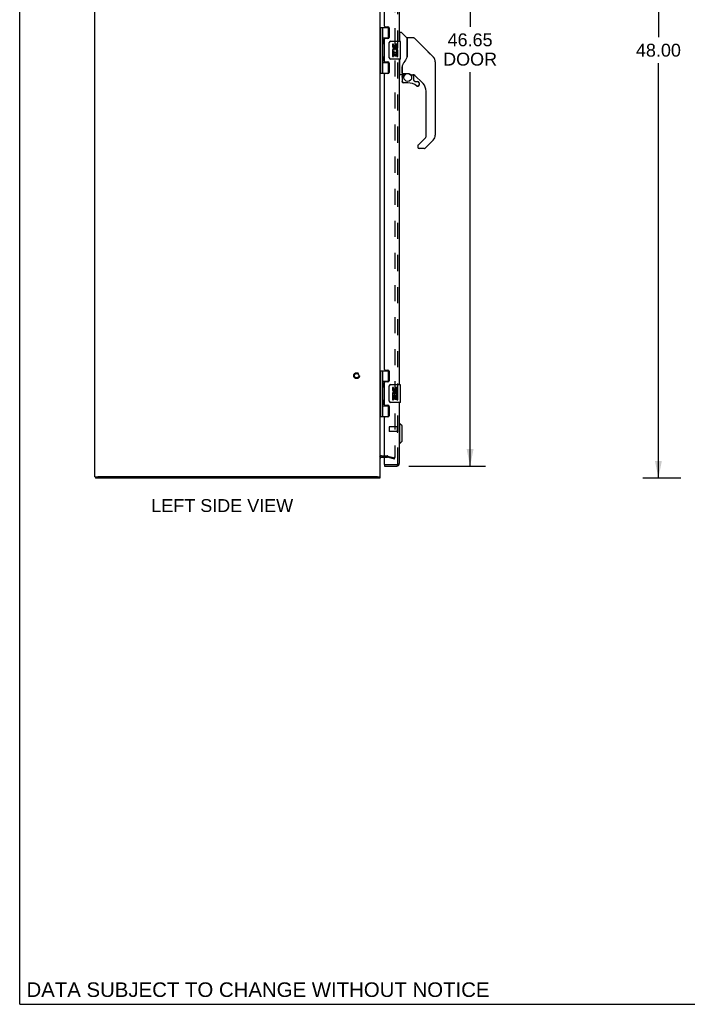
# Model space of a CAD drawing. Header units: inches. Extents: x 0 to 164, y 0 to 106.
# Tile 1 of 15: x 0 to 37, y 0 to 55. Entities that reach past the tile are written whole.
import ezdxf

# ---------------------------------------------------------------- set-up
doc = ezdxf.new("R2010")
doc.units = ezdxf.units.IN
doc.header["$LTSCALE"] = 8.997745
doc.header["$MEASUREMENT"] = 0
doc.linetypes.add('HIDDEN', pattern=[0.2, 0.1, -0.1])
doc.layers.get('0').update_dxf_attribs({"linetype": 'CONTINUOUS'})
for name, color, linetype in [('DEFAULT_2', 8, 'HIDDEN'), ('DIMENSIONS', 7, 'CONTINUOUS'), ('DOOR_ASSEMBLY', 7, 'CONTINUOUS')]:
    doc.layers.add(name, color=color, linetype=linetype)
doc.styles.get("Standard").update_dxf_attribs({"font": 'arial.ttf'})
doc.dimstyles.new('DIMSTYLE_1', dxfattribs={"dimtxt": 0.721744, "dimasz": 0.962326, "dimexe": 0.09, "dimexo": 0.07, "dimgap": 0.0375, "dimtad": 0, "dimtih": 1, "dimtoh": 1, "dimzin": 4, "dimdsep": 46, "dimtxsty": 'Standard', "dimblk": '_FILLED', "dimblk1": '_FILLED', "dimblk2": '_FILLED', "dimcen": 0.09, "dimadec": 3, "dimazin": 1, "dimtfac": 1, "dimtdec": 3, "dimtofl": 0, "dimtmove": 0, "dimatfit": 3, "dimldrblk": '_FILLED', "dimfxl": 0, "dimtolj": 1, "dimtzin": 4, "dimarcsym": 0})

# ---------------------------------------------------------------- blocks, each defined once
blk = doc.blocks.new('_FILLED')
at = {"color": 0, "linetype": 'ByBlock'}
blk.add_solid([(0, 0), (-1, 0.2), (-1, -0.2)], dxfattribs=at)
blk = doc.blocks.new('*D6')
at = {"layer": 'DIMENSIONS', "color": 2, "linetype": 'Continuous'}
for p, q in [((21.815, 76.823), (26.123, 76.823)), ((25.257, 76.823), (25.257, 54.802)), ((25.257, 30.173), (25.257, 52.276)), ((21.815, 30.173), (26.123, 30.173))]:
    blk.add_line(p, q, dxfattribs=at)
at = {"layer": 'DIMENSIONS', "color": 2, "linetype": 'Continuous', "xscale": 0.9623257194, "yscale": 0.9623257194, "zscale": 0.9623257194}
for p, rotation in [((25.257, 76.823), 90), ((25.257, 30.173), 270)]:
    blk.add_blockref('_FILLED', p, dxfattribs=dict(at, rotation=rotation))
at = {"layer": 'DIMENSIONS', "color": 2, "linetype": 'Continuous', "insert": (25.257, 54.441), "char_height": 0.7217, "width": 3.02113, "attachment_point": 2, "line_spacing_factor": 0.9}
blk.add_mtext('46.65\\PDOOR', dxfattribs=at)
blk = doc.blocks.new('*D10')
at = {"layer": 'DIMENSIONS', "color": 2, "linetype": 'Continuous'}
for p, q in [((37.073, 77.498), (34.951, 77.498)), ((35.817, 77.498), (35.817, 54.22)), ((35.817, 29.498), (35.817, 52.776)), ((37.073, 29.498), (34.951, 29.498))]:
    blk.add_line(p, q, dxfattribs=at)
at = {"layer": 'DIMENSIONS', "color": 2, "linetype": 'Continuous', "xscale": 0.9623257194, "yscale": 0.9623257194, "zscale": 0.9623257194}
for p, rotation in [((35.817, 77.498), 90), ((35.817, 29.498), 270)]:
    blk.add_blockref('_FILLED', p, dxfattribs=dict(at, rotation=rotation))
at = {"layer": 'DIMENSIONS', "color": 2, "linetype": 'Continuous', "insert": (35.817, 53.859), "char_height": 0.7217, "width": 2.52208, "attachment_point": 2, "line_spacing_factor": 0.9}
blk.add_mtext('48.00', dxfattribs=at)

msp = doc.modelspace()

# ---------------------------------------------------------------- linework, layer by layer
at = {"color": 7, "linetype": 'Continuous'}
for p, q in [((0, 0), (0, 105.856)), ((4.218, 29.573), (4.373, 29.573)), ((4.248, 29.573), (4.248, 29.498)), ((20.073, 29.573), (20.218, 29.573)), ((20.198, 29.573), (20.198, 29.498)), ((0, 0), (163.595, 0))]:
    msp.add_line(p, q, dxfattribs=at)
at = {"color": 3, "linetype": 'Continuous'}
for p, q in [((4.218, 29.574), (4.218, 77.422)), ((20.218, 29.574), (20.218, 77.422)), ((20.288, 30.673), (20.461, 30.673)), ((20.198, 29.498), (4.248, 29.498)), ((20.063, 29.573), (4.373, 29.573))]:
    msp.add_line(p, q, dxfattribs=at)
msp.add_arc((20.288, 30.603), 0.07, 90, 180, dxfattribs=at)
at = {"layer": 'DEFAULT_2', "color": 8, "linetype": 'HIDDEN'}
for p, q in [((21.031, 76.322), (21.031, 30.673)), ((20.288, 30.748), (20.617, 30.748)), ((20.461, 30.673), (20.617, 30.673)), ((21.011, 30.569), (20.627, 30.672)), ((20.646, 30.744), (21.031, 30.641)), ((21.011, 30.569), (21.031, 30.641))]:
    msp.add_line(p, q, dxfattribs=at)
for points in [[(21.011, 30.653), (21.011, 30.653), (21.009, 30.654), (21.007, 30.654)], [(21.031, 30.673), (21.031, 30.671), (21.03, 30.669), (21.03, 30.667), (21.029, 30.665), (21.028, 30.663), (21.026, 30.661), (21.025, 30.659), (21.023, 30.658), (21.021, 30.656), (21.019, 30.655), (21.017, 30.655), (21.015, 30.654), (21.013, 30.654), (21.011, 30.653)]]:
    msp.add_lwpolyline(points, dxfattribs=at)
for radius in [0.164, 0.124]:
    msp.add_circle((18.893, 35.248), radius, dxfattribs=at)
for centre, radius, start, end in [((20.288, 30.603), 0.145, 90, 137.0142), ((20.617, 30.633), 0.115, 75, 90), ((20.617, 30.633), 0.04, 75, 90)]:
    msp.add_arc(centre, radius, start, end, dxfattribs=at)
at = {"layer": 'DOOR_ASSEMBLY', "color": 8, "linetype": 'HIDDEN'}
for p, q in [((21.211, 30.318), (21.211, 76.678)), ((20.711, 32.362), (20.711, 32.134)), ((21.168, 32.372), (20.721, 32.372)), ((21.168, 32.124), (20.721, 32.124)), ((21.168, 32.39), (21.168, 32.106)), ((21.141, 30.248), (20.476, 30.248))]:
    msp.add_line(p, q, dxfattribs=at)
at = {"layer": 'DOOR_ASSEMBLY', "color": 3, "linetype": 'Continuous'}
for p, q in [((21.286, 72.248), (21.286, 53.998)), ((20.461, 54.839), (20.461, 71.406)), ((20.492, 54.808), (20.649, 54.808)), ((20.711, 54.746), (20.711, 54.217)), ((20.461, 52.871), (20.461, 54.124)), ((20.649, 54.155), (20.492, 54.155)), ((20.492, 52.84), (20.649, 52.84)), ((20.711, 52.778), (20.711, 52.249)), ((21.286, 52.998), (21.286, 34.748)), ((20.461, 35.589), (20.461, 52.156)), ((20.649, 52.187), (20.492, 52.187)), ((20.492, 35.558), (20.649, 35.558)), ((20.711, 35.496), (20.711, 34.967)), ((20.461, 33.621), (20.461, 34.874)), ((20.649, 34.905), (20.492, 34.905)), ((21.286, 33.748), (21.286, 30.318)), ((20.492, 33.59), (20.649, 33.59)), ((20.711, 33.528), (20.711, 32.999)), ((20.461, 30.263), (20.461, 32.906)), ((20.649, 32.937), (20.492, 32.937)), ((20.461, 30.173), (21.141, 30.173))]:
    msp.add_line(p, q, dxfattribs=at)
at = {"layer": 'DOOR_ASSEMBLY', "color": 7, "linetype": 'Continuous'}
for p, q in [((20.218, 54.777), (20.703, 54.777)), ((20.258, 52.218), (20.258, 54.777)), ((20.356, 54.081), (20.356, 54.777)), ((20.671, 54.777), (20.671, 54.187)), ((20.356, 54.187), (20.703, 54.187)), ((20.645, 54.178), (20.697, 54.178)), ((20.645, 54.178), (20.645, 54.155)), ((21.326, 54.443), (21.286, 54.443)), ((21.326, 53.998), (21.326, 54.494)), ((21.333, 54.502), (21.388, 54.502)), ((21.711, 54.196), (21.416, 54.49)), ((21.719, 54.175), (21.719, 53.123)), ((21.727, 53.135), (21.727, 54.179)), ((22.088, 54.187), (21.735, 54.187)), ((22.144, 54.164), (23.187, 53.121)), ((20.356, 53.096), (20.356, 53.899)), ((20.37, 53.898), (20.369, 53.895)), ((20.372, 53.901), (20.37, 53.898)), ((20.371, 54.081), (20.372, 54.077)), ((20.372, 54.077), (20.379, 54.061)), ((20.375, 53.909), (20.372, 53.901)), ((20.373, 54.061), (20.373, 54.06)), ((20.373, 54.06), (20.373, 53.92)), ((20.373, 53.92), (20.373, 53.919)), ((20.379, 53.919), (20.375, 53.909)), ((20.379, 54.061), (20.382, 54.054)), ((20.382, 53.926), (20.379, 53.919)), ((20.382, 54.054), (20.383, 54.05)), ((20.383, 53.93), (20.382, 53.926)), ((20.385, 53.934), (20.383, 53.93)), ((20.721, 53.098), (20.721, 53.898)), ((20.821, 53.998), (21.331, 53.998)), ((20.959, 53.844), (20.897, 53.844)), ((20.897, 53.844), (20.897, 53.707)), ((20.959, 53.707), (20.959, 53.844)), ((21.025, 53.77), (21.025, 53.701)), ((21.085, 53.707), (21.085, 53.749)), ((21.148, 53.613), (21.148, 53.749)), ((21.148, 53.613), (21.209, 53.613)), ((21.209, 53.613), (21.209, 53.77)), ((21.346, 53.013), (21.346, 53.983)), ((20.371, 53.096), (20.372, 53.092)), ((20.372, 53.092), (20.379, 53.076)), ((20.373, 53.077), (20.373, 53.076)), ((20.373, 53.076), (20.373, 52.935)), ((20.379, 53.076), (20.382, 53.07)), ((20.382, 53.07), (20.383, 53.066)), ((20.915, 53.382), (20.897, 53.382)), ((20.897, 53.382), (20.897, 53.152)), ((20.897, 53.152), (20.959, 53.152)), ((20.949, 53.382), (20.977, 53.402)), ((20.949, 53.382), (21.209, 53.382)), ((20.959, 53.32), (21.025, 53.32)), ((20.959, 53.152), (20.959, 53.32)), ((21.025, 53.32), (21.025, 53.184)), ((21.025, 53.184), (21.085, 53.184)), ((21.085, 53.32), (21.148, 53.32)), ((21.085, 53.184), (21.085, 53.32)), ((21.14, 53.418), (21.198, 53.393)), ((21.148, 53.152), (21.148, 53.32)), ((21.148, 53.152), (21.209, 53.152)), ((21.209, 53.429), (21.209, 53.482)), ((21.209, 53.152), (21.209, 53.382)), ((21.719, 53.311), (21.721, 53.311)), ((22.881, 53.426), (22.881, 53.426)), ((23.187, 53.121), (22.893, 53.415)), ((23.254, 53.031), (23.254, 53.031)), ((20.356, 52.218), (20.356, 52.915)), ((20.356, 52.809), (20.703, 52.809)), ((20.37, 52.913), (20.369, 52.911)), ((20.372, 52.917), (20.37, 52.913)), ((20.375, 52.925), (20.372, 52.917)), ((20.373, 52.935), (20.373, 52.935)), ((20.379, 52.935), (20.375, 52.925)), ((20.382, 52.941), (20.379, 52.935)), ((20.383, 52.946), (20.382, 52.941)), ((20.385, 52.95), (20.383, 52.946)), ((20.645, 52.84), (20.645, 52.818)), ((20.697, 52.818), (20.645, 52.818)), ((20.671, 52.809), (20.671, 52.218)), ((21.331, 52.998), (20.821, 52.998)), ((21.326, 52.128), (21.326, 52.998)), ((21.444, 52.565), (21.444, 52.562)), ((21.444, 52.562), (21.444, 52.159)), ((21.451, 52.52), (21.452, 52.522)), ((21.453, 52.591), (21.452, 52.566)), ((21.452, 52.211), (21.452, 52.566)), ((23.302, 52.843), (23.302, 48.74)), ((20.218, 52.218), (20.703, 52.218)), ((21.326, 52.179), (21.286, 52.179)), ((21.404, 52.12), (21.333, 52.12)), ((21.448, 51.987), (21.448, 51.749)), ((21.45, 51.987), (21.459, 51.987)), ((21.471, 52.191), (21.766, 52.191)), ((21.571, 52.191), (21.505, 52.126)), ((21.511, 52.121), (21.509, 52.123)), ((21.513, 52.118), (21.511, 52.121)), ((21.766, 52.191), (21.77, 52.191)), ((21.963, 52.12), (22.039, 52.12)), ((22.078, 52.116), (22.078, 51.833)), ((22.617, 51.624), (22.122, 52.119)), ((21.459, 51.749), (21.45, 51.749)), ((21.763, 51.671), (21.526, 51.671)), ((22.081, 51.825), (22.153, 51.753)), ((22.161, 51.749), (22.314, 51.749)), ((22.391, 51.551), (22.382, 51.551)), ((22.392, 51.671), (22.392, 51.551)), ((22.79, 48.654), (22.79, 51.206)), ((22.336, 48.167), (22.767, 48.599)), ((22.318, 48.125), (22.318, 48.065)), ((22.332, 48.163), (22.331, 48.162)), ((23.187, 48.461), (22.734, 48.009)), ((22.679, 47.986), (22.396, 47.986)), ((20.218, 35.527), (20.703, 35.527)), ((20.258, 32.968), (20.258, 35.527)), ((20.356, 34.831), (20.356, 35.527)), ((20.671, 35.527), (20.671, 34.937)), ((20.356, 34.937), (20.703, 34.937)), ((20.369, 34.835), (20.37, 34.832)), ((20.372, 34.827), (20.379, 34.811)), ((20.373, 34.811), (20.373, 34.81)), ((20.373, 34.81), (20.373, 34.67)), ((20.645, 34.928), (20.697, 34.928)), ((20.645, 34.928), (20.645, 34.905)), ((20.356, 33.846), (20.356, 34.649)), ((20.37, 34.648), (20.369, 34.645)), ((20.372, 34.651), (20.37, 34.648)), ((20.374, 34.657), (20.372, 34.651)), ((20.373, 34.669), (20.373, 34.67)), ((20.379, 34.669), (20.374, 34.657)), ((20.382, 34.676), (20.379, 34.669)), ((20.383, 34.68), (20.382, 34.676)), ((20.385, 34.684), (20.383, 34.68)), ((20.721, 33.848), (20.721, 34.648)), ((20.821, 34.748), (21.331, 34.748)), ((20.959, 34.594), (20.897, 34.594)), ((20.897, 34.594), (20.897, 34.457)), ((20.959, 34.457), (20.959, 34.594)), ((21.025, 34.52), (21.025, 34.451)), ((21.085, 34.457), (21.085, 34.499)), ((21.148, 34.363), (21.148, 34.499)), ((21.148, 34.363), (21.209, 34.363)), ((21.209, 34.363), (21.209, 34.52)), ((21.209, 34.179), (21.209, 34.232)), ((21.346, 33.763), (21.346, 34.733)), ((20.371, 33.846), (20.372, 33.842)), ((20.372, 33.842), (20.379, 33.826)), ((20.373, 33.827), (20.373, 33.826)), ((20.373, 33.826), (20.373, 33.685)), ((20.373, 33.685), (20.373, 33.685)), ((20.379, 33.685), (20.375, 33.675)), ((20.379, 33.826), (20.382, 33.82)), ((20.382, 33.691), (20.379, 33.685)), ((20.382, 33.82), (20.383, 33.816)), ((20.383, 33.696), (20.382, 33.691)), ((20.385, 33.7), (20.383, 33.696)), ((21.331, 33.748), (20.821, 33.748)), ((20.915, 34.132), (20.897, 34.132)), ((20.897, 34.132), (20.897, 33.902)), ((20.897, 33.902), (20.959, 33.902)), ((20.949, 34.132), (20.977, 34.152)), ((20.949, 34.132), (21.209, 34.132)), ((20.959, 34.07), (21.025, 34.07)), ((20.959, 33.902), (20.959, 34.07)), ((21.025, 34.07), (21.025, 33.934)), ((21.025, 33.934), (21.085, 33.934)), ((21.085, 34.07), (21.148, 34.07)), ((21.085, 33.934), (21.085, 34.07)), ((21.14, 34.168), (21.198, 34.143)), ((21.148, 33.902), (21.148, 34.07)), ((21.148, 33.902), (21.209, 33.902)), ((21.209, 33.902), (21.209, 34.132)), ((20.356, 32.968), (20.356, 33.665)), ((20.356, 33.559), (20.703, 33.559)), ((20.37, 33.663), (20.369, 33.661)), ((20.372, 33.667), (20.37, 33.663)), ((20.375, 33.675), (20.372, 33.667)), ((20.645, 33.59), (20.645, 33.568)), ((20.697, 33.568), (20.645, 33.568)), ((20.671, 33.559), (20.671, 32.968)), ((20.218, 32.968), (20.703, 32.968)), ((21.326, 32.553), (21.286, 32.553)), ((21.444, 32.435), (21.326, 32.553)), ((21.326, 31.45), (21.326, 32.553)), ((21.444, 31.568), (21.444, 32.435)), ((21.444, 31.568), (21.326, 31.45)), ((21.326, 31.45), (21.286, 31.45)), ((20.461, 30.248), (20.476, 30.248)), ((20.461, 30.248), (20.461, 30.173))]:
    msp.add_line(p, q, dxfattribs=at)
for points in [[(20.356, 54.136), (20.356, 54.135), (20.356, 54.134), (20.356, 54.133), (20.356, 54.132), (20.356, 54.131), (20.356, 54.13), (20.356, 54.129), (20.357, 54.128), (20.357, 54.127), (20.357, 54.126), (20.357, 54.125), (20.357, 54.123), (20.357, 54.122), (20.358, 54.121), (20.358, 54.12), (20.358, 54.119), (20.358, 54.118), (20.359, 54.116), (20.359, 54.115), (20.359, 54.114), (20.36, 54.112), (20.36, 54.111), (20.361, 54.11), (20.361, 54.108), (20.361, 54.107), (20.362, 54.105), (20.362, 54.104), (20.363, 54.102), (20.363, 54.101), (20.364, 54.099), (20.364, 54.098)], [(22.144, 54.164), (22.136, 54.171), (22.128, 54.176), (22.118, 54.181), (22.109, 54.184), (22.099, 54.186), (22.088, 54.187)], [(20.364, 53.882), (20.364, 53.881), (20.363, 53.879), (20.363, 53.878), (20.362, 53.876), (20.362, 53.875), (20.361, 53.873), (20.361, 53.872), (20.361, 53.87), (20.36, 53.869), (20.36, 53.868), (20.359, 53.866), (20.359, 53.865), (20.359, 53.864), (20.358, 53.863), (20.358, 53.861), (20.358, 53.86), (20.358, 53.859), (20.357, 53.858), (20.357, 53.857), (20.357, 53.855), (20.357, 53.854), (20.357, 53.853), (20.357, 53.852), (20.356, 53.851), (20.356, 53.85), (20.356, 53.849), (20.356, 53.848), (20.356, 53.847), (20.356, 53.846), (20.356, 53.845), (20.356, 53.844)], [(20.369, 54.085), (20.37, 54.084), (20.371, 54.081)], [(20.383, 54.05), (20.385, 54.046), (20.386, 54.044), (20.386, 54.042), (20.387, 54.04), (20.388, 54.038), (20.388, 54.036), (20.389, 54.034), (20.39, 54.032), (20.39, 54.03), (20.391, 54.029), (20.391, 54.027), (20.392, 54.025), (20.392, 54.023), (20.393, 54.022), (20.393, 54.02), (20.394, 54.018), (20.394, 54.017), (20.395, 54.015), (20.395, 54.014), (20.395, 54.012), (20.395, 54.011), (20.396, 54.01), (20.396, 54.008), (20.396, 54.007), (20.396, 54.005), (20.397, 54.004), (20.397, 54.003), (20.397, 54.001), (20.397, 54), (20.397, 53.999), (20.397, 53.998), (20.397, 53.996), (20.397, 53.995), (20.398, 53.994), (20.398, 53.993), (20.398, 53.991), (20.398, 53.99), (20.398, 53.989), (20.398, 53.988), (20.398, 53.986), (20.397, 53.985), (20.397, 53.984), (20.397, 53.982), (20.397, 53.981), (20.397, 53.98), (20.397, 53.979), (20.397, 53.977), (20.397, 53.976), (20.396, 53.975), (20.396, 53.973), (20.396, 53.972), (20.396, 53.97), (20.395, 53.969), (20.395, 53.968), (20.395, 53.966), (20.395, 53.965), (20.394, 53.963), (20.394, 53.962), (20.393, 53.96), (20.393, 53.958), (20.392, 53.957), (20.392, 53.955), (20.391, 53.953), (20.391, 53.952), (20.39, 53.95), (20.39, 53.948), (20.389, 53.946), (20.388, 53.944), (20.388, 53.942), (20.387, 53.94), (20.386, 53.938), (20.386, 53.936), (20.385, 53.934)], [(20.721, 53.898), (20.721, 53.904), (20.722, 53.91), (20.723, 53.917), (20.724, 53.923), (20.726, 53.928), (20.728, 53.934)], [(20.356, 53.151), (20.356, 53.15), (20.356, 53.15), (20.356, 53.149), (20.356, 53.148), (20.356, 53.147), (20.356, 53.146), (20.356, 53.145), (20.357, 53.144), (20.357, 53.143), (20.357, 53.141), (20.357, 53.14), (20.357, 53.139), (20.357, 53.138), (20.358, 53.137), (20.358, 53.136), (20.358, 53.135), (20.358, 53.133), (20.359, 53.132), (20.359, 53.131), (20.359, 53.129), (20.36, 53.128), (20.36, 53.127), (20.361, 53.125), (20.361, 53.124), (20.361, 53.123), (20.362, 53.121), (20.362, 53.12), (20.363, 53.118), (20.363, 53.117), (20.364, 53.115), (20.364, 53.114)], [(20.369, 53.101), (20.37, 53.1), (20.371, 53.096)], [(20.383, 53.066), (20.385, 53.062), (20.386, 53.06), (20.386, 53.058), (20.387, 53.056), (20.388, 53.054), (20.388, 53.052), (20.389, 53.05), (20.39, 53.048), (20.39, 53.046), (20.391, 53.044), (20.391, 53.042), (20.392, 53.041), (20.392, 53.039), (20.393, 53.037), (20.393, 53.036), (20.394, 53.034), (20.394, 53.033), (20.395, 53.031), (20.395, 53.03), (20.395, 53.028), (20.395, 53.027), (20.396, 53.025), (20.396, 53.024), (20.396, 53.023), (20.396, 53.021), (20.397, 53.02), (20.397, 53.018), (20.397, 53.017), (20.397, 53.016), (20.397, 53.015), (20.397, 53.013), (20.397, 53.012), (20.397, 53.011), (20.398, 53.01), (20.398, 53.008), (20.398, 53.007), (20.398, 53.006), (20.398, 53.005), (20.398, 53.003), (20.398, 53.002), (20.397, 53.001), (20.397, 53), (20.397, 52.998), (20.397, 52.997), (20.397, 52.996), (20.397, 52.994), (20.397, 52.993), (20.397, 52.992), (20.396, 52.99), (20.396, 52.989), (20.396, 52.988), (20.396, 52.986), (20.395, 52.985), (20.395, 52.983), (20.395, 52.982), (20.395, 52.98), (20.394, 52.979), (20.394, 52.977), (20.393, 52.976), (20.393, 52.974), (20.392, 52.972), (20.392, 52.971), (20.391, 52.969), (20.391, 52.967), (20.39, 52.965), (20.39, 52.964), (20.389, 52.962), (20.388, 52.96), (20.388, 52.958), (20.387, 52.956), (20.386, 52.954), (20.386, 52.952), (20.385, 52.95)], [(20.728, 53.062), (20.726, 53.067), (20.724, 53.073), (20.723, 53.079), (20.722, 53.085), (20.721, 53.092), (20.721, 53.098)], [(21.727, 53.144), (21.706, 53.086), (21.675, 53.017), (21.639, 52.947), (21.597, 52.875), (21.55, 52.802), (21.505, 52.737)], [(21.721, 53.311), (21.724, 53.309), (21.725, 53.308), (21.726, 53.306), (21.727, 53.305), (21.727, 53.304)], [(23.294, 52.92), (23.287, 52.95), (23.273, 52.99), (23.255, 53.028), (23.234, 53.064), (23.208, 53.097), (23.187, 53.121)], [(20.364, 52.898), (20.364, 52.896), (20.363, 52.895), (20.363, 52.893), (20.362, 52.892), (20.362, 52.89), (20.361, 52.889), (20.361, 52.888), (20.361, 52.886), (20.36, 52.885), (20.36, 52.883), (20.359, 52.882), (20.359, 52.881), (20.359, 52.88), (20.358, 52.878), (20.358, 52.877), (20.358, 52.876), (20.358, 52.875), (20.357, 52.873), (20.357, 52.872), (20.357, 52.871), (20.357, 52.87), (20.357, 52.869), (20.357, 52.868), (20.356, 52.867), (20.356, 52.866), (20.356, 52.865), (20.356, 52.864), (20.356, 52.863), (20.356, 52.862), (20.356, 52.861), (20.356, 52.86)], [(21.444, 52.569), (21.444, 52.567), (21.444, 52.565)], [(21.444, 52.47), (21.444, 52.477), (21.444, 52.483), (21.445, 52.49), (21.446, 52.496), (21.447, 52.503), (21.448, 52.509)], [(21.448, 52.509), (21.449, 52.513), (21.45, 52.517), (21.451, 52.52)], [(21.505, 52.737), (21.494, 52.721), (21.479, 52.692), (21.466, 52.66), (21.457, 52.626), (21.453, 52.591)], [(21.45, 51.987), (21.45, 52.002), (21.452, 52.017), (21.455, 52.032), (21.459, 52.047), (21.465, 52.061), (21.471, 52.075), (21.479, 52.089), (21.487, 52.101), (21.496, 52.113), (21.507, 52.124)], [(21.513, 52.118), (21.503, 52.107), (21.494, 52.096), (21.486, 52.084), (21.479, 52.071), (21.473, 52.058), (21.468, 52.044), (21.464, 52.03), (21.461, 52.016), (21.459, 52.001), (21.459, 51.987)], [(21.509, 52.123), (21.508, 52.123), (21.507, 52.124), (21.507, 52.124), (21.507, 52.124)], [(21.77, 52.191), (21.783, 52.191), (21.797, 52.19), (21.81, 52.188), (21.822, 52.185), (21.834, 52.182), (21.846, 52.179), (21.856, 52.175), (21.866, 52.171), (21.876, 52.167), (21.884, 52.163), (21.892, 52.159), (21.899, 52.155), (21.906, 52.151), (21.912, 52.147), (21.918, 52.144), (21.923, 52.141), (21.928, 52.138), (21.936, 52.132)], [(21.936, 52.132), (21.939, 52.13), (21.943, 52.128), (21.945, 52.126), (21.948, 52.125), (21.951, 52.123)], [(21.951, 52.123), (21.954, 52.122), (21.957, 52.121), (21.962, 52.12)], [(21.526, 51.673), (21.518, 51.673), (21.509, 51.675), (21.501, 51.677), (21.493, 51.68), (21.486, 51.684), (21.479, 51.689), (21.472, 51.695), (21.467, 51.702), (21.462, 51.709), (21.457, 51.716), (21.454, 51.724), (21.452, 51.732), (21.45, 51.741), (21.45, 51.749)], [(21.459, 51.749), (21.459, 51.742), (21.461, 51.734), (21.463, 51.727), (21.466, 51.72), (21.469, 51.713), (21.474, 51.707), (21.479, 51.701), (21.484, 51.696), (21.49, 51.692), (21.497, 51.688), (21.504, 51.685), (21.511, 51.683), (21.519, 51.682), (21.526, 51.682)], [(21.526, 51.673), (21.526, 51.673), (21.526, 51.673), (21.526, 51.674), (21.526, 51.675), (21.526, 51.677), (21.526, 51.678), (21.526, 51.682)], [(22.314, 51.475), (22.305, 51.475), (22.296, 51.477), (22.288, 51.479), (22.28, 51.482), (22.272, 51.487), (22.265, 51.492)], [(22.271, 51.499), (22.277, 51.494), (22.284, 51.49), (22.291, 51.487), (22.298, 51.485), (22.306, 51.484), (22.313, 51.483), (22.321, 51.484), (22.328, 51.485), (22.336, 51.487), (22.343, 51.49), (22.35, 51.493), (22.356, 51.498), (22.362, 51.503), (22.367, 51.509), (22.371, 51.515), (22.375, 51.521), (22.378, 51.529), (22.38, 51.536), (22.381, 51.543), (22.382, 51.551)], [(22.391, 51.551), (22.39, 51.543), (22.389, 51.534), (22.386, 51.526), (22.383, 51.518), (22.379, 51.51), (22.374, 51.503), (22.368, 51.497), (22.362, 51.491), (22.355, 51.486), (22.347, 51.482), (22.339, 51.479), (22.331, 51.476), (22.322, 51.475), (22.314, 51.475)], [(22.336, 48.167), (22.335, 48.166), (22.334, 48.165), (22.333, 48.165), (22.332, 48.164), (22.332, 48.163)], [(20.356, 34.886), (20.356, 34.885), (20.356, 34.884), (20.356, 34.883), (20.356, 34.882), (20.356, 34.881), (20.356, 34.88), (20.356, 34.879), (20.357, 34.878), (20.357, 34.877), (20.357, 34.876), (20.357, 34.875), (20.357, 34.873), (20.357, 34.872), (20.358, 34.871), (20.358, 34.87), (20.358, 34.869), (20.358, 34.868), (20.359, 34.866), (20.359, 34.865), (20.359, 34.864), (20.36, 34.862), (20.36, 34.861), (20.361, 34.86), (20.361, 34.858), (20.361, 34.857), (20.362, 34.855), (20.362, 34.854), (20.363, 34.852), (20.363, 34.851), (20.364, 34.849), (20.364, 34.848)], [(20.37, 34.832), (20.371, 34.831), (20.372, 34.827)], [(20.379, 34.811), (20.382, 34.804), (20.382, 34.802)], [(20.382, 34.802), (20.384, 34.798), (20.385, 34.796), (20.386, 34.794), (20.386, 34.792), (20.387, 34.79), (20.388, 34.788), (20.388, 34.786), (20.389, 34.784), (20.39, 34.782), (20.39, 34.78), (20.391, 34.779), (20.391, 34.777), (20.392, 34.775), (20.392, 34.773), (20.393, 34.772), (20.393, 34.77), (20.394, 34.768), (20.394, 34.767), (20.395, 34.765), (20.395, 34.764), (20.395, 34.762), (20.395, 34.761), (20.396, 34.76), (20.396, 34.758), (20.396, 34.757), (20.396, 34.755), (20.397, 34.754), (20.397, 34.753), (20.397, 34.751), (20.397, 34.75), (20.397, 34.749), (20.397, 34.748), (20.397, 34.746), (20.397, 34.745), (20.398, 34.744), (20.398, 34.743), (20.398, 34.741), (20.398, 34.74), (20.398, 34.739), (20.398, 34.738), (20.398, 34.736), (20.397, 34.735), (20.397, 34.734), (20.397, 34.732), (20.397, 34.731), (20.397, 34.73), (20.397, 34.729), (20.397, 34.727), (20.397, 34.726), (20.396, 34.725), (20.396, 34.723), (20.396, 34.722), (20.396, 34.72), (20.395, 34.719), (20.395, 34.718), (20.395, 34.716), (20.395, 34.715), (20.394, 34.713), (20.394, 34.712), (20.393, 34.71), (20.393, 34.708), (20.392, 34.707), (20.392, 34.705), (20.391, 34.703), (20.391, 34.702), (20.39, 34.7), (20.39, 34.698), (20.389, 34.696), (20.388, 34.694), (20.388, 34.692), (20.387, 34.69), (20.386, 34.688), (20.386, 34.686), (20.385, 34.684)], [(20.364, 34.632), (20.364, 34.631), (20.363, 34.629), (20.363, 34.628), (20.362, 34.626), (20.362, 34.625), (20.361, 34.623), (20.361, 34.622), (20.361, 34.62), (20.36, 34.619), (20.36, 34.618), (20.359, 34.616), (20.359, 34.615), (20.359, 34.614), (20.358, 34.613), (20.358, 34.611), (20.358, 34.61), (20.358, 34.609), (20.357, 34.608), (20.357, 34.607), (20.357, 34.605), (20.357, 34.604), (20.357, 34.603), (20.357, 34.602), (20.356, 34.601), (20.356, 34.6), (20.356, 34.599), (20.356, 34.598), (20.356, 34.597), (20.356, 34.596), (20.356, 34.595), (20.356, 34.594)], [(20.721, 34.648), (20.721, 34.654), (20.722, 34.66), (20.723, 34.667), (20.724, 34.673), (20.726, 34.678), (20.728, 34.684)], [(20.356, 33.901), (20.356, 33.9), (20.356, 33.9), (20.356, 33.899), (20.356, 33.898), (20.356, 33.897), (20.356, 33.896), (20.356, 33.895), (20.357, 33.894), (20.357, 33.893), (20.357, 33.891), (20.357, 33.89), (20.357, 33.889), (20.357, 33.888), (20.358, 33.887), (20.358, 33.886), (20.358, 33.885), (20.358, 33.883), (20.359, 33.882), (20.359, 33.881), (20.359, 33.879), (20.36, 33.878), (20.36, 33.877), (20.361, 33.875), (20.361, 33.874), (20.361, 33.873), (20.362, 33.871), (20.362, 33.87), (20.363, 33.868), (20.363, 33.867), (20.364, 33.865), (20.364, 33.864)], [(20.369, 33.851), (20.37, 33.85), (20.371, 33.846)], [(20.383, 33.816), (20.385, 33.812), (20.386, 33.81), (20.386, 33.808), (20.387, 33.806), (20.388, 33.804), (20.388, 33.802), (20.389, 33.8), (20.39, 33.798), (20.39, 33.796), (20.391, 33.794), (20.391, 33.792), (20.392, 33.791), (20.392, 33.789), (20.393, 33.787), (20.393, 33.786), (20.394, 33.784), (20.394, 33.783), (20.395, 33.781), (20.395, 33.78), (20.395, 33.778), (20.395, 33.777), (20.396, 33.775), (20.396, 33.774), (20.396, 33.773), (20.396, 33.771), (20.397, 33.77), (20.397, 33.768), (20.397, 33.767), (20.397, 33.766), (20.397, 33.765), (20.397, 33.763), (20.397, 33.762), (20.397, 33.761), (20.398, 33.76), (20.398, 33.758), (20.398, 33.757), (20.398, 33.756), (20.398, 33.755), (20.398, 33.753), (20.398, 33.752), (20.397, 33.751), (20.397, 33.75), (20.397, 33.748), (20.397, 33.747), (20.397, 33.746), (20.397, 33.744), (20.397, 33.743), (20.397, 33.742), (20.396, 33.74), (20.396, 33.739), (20.396, 33.738), (20.396, 33.736), (20.395, 33.735), (20.395, 33.733), (20.395, 33.732), (20.395, 33.73), (20.394, 33.729), (20.394, 33.727), (20.393, 33.726), (20.393, 33.724), (20.392, 33.722), (20.392, 33.721), (20.391, 33.719), (20.391, 33.717), (20.39, 33.715), (20.39, 33.714), (20.389, 33.712), (20.388, 33.71), (20.388, 33.708), (20.387, 33.706), (20.386, 33.704), (20.386, 33.702), (20.385, 33.7)], [(20.728, 33.812), (20.726, 33.817), (20.724, 33.823), (20.723, 33.829), (20.722, 33.835), (20.721, 33.842), (20.721, 33.848)], [(20.364, 33.648), (20.364, 33.646), (20.363, 33.645), (20.363, 33.643), (20.362, 33.642), (20.362, 33.64), (20.361, 33.639), (20.361, 33.638), (20.361, 33.636), (20.36, 33.635), (20.36, 33.633), (20.359, 33.632), (20.359, 33.631), (20.359, 33.63), (20.358, 33.628), (20.358, 33.627), (20.358, 33.626), (20.358, 33.625), (20.357, 33.623), (20.357, 33.622), (20.357, 33.621), (20.357, 33.62), (20.357, 33.619), (20.357, 33.618), (20.356, 33.617), (20.356, 33.616), (20.356, 33.615), (20.356, 33.614), (20.356, 33.613), (20.356, 33.612), (20.356, 33.611), (20.356, 33.61)]]:
    msp.add_lwpolyline(points, dxfattribs=at)
msp.add_circle((21.763, 51.966), 0.217, dxfattribs=at)
at = {"layer": 'DOOR_ASSEMBLY', "color": 3, "linetype": 'Continuous'}
for centre, radius, start, end in [((20.492, 54.839), 0.031, 180, 270), ((20.649, 54.746), 0.062, 0, 90), ((20.492, 54.124), 0.031, 90, 180), ((20.649, 54.217), 0.062, 270, 360), ((20.492, 52.871), 0.031, 180, 270), ((20.649, 52.778), 0.062, 0, 90), ((20.492, 52.156), 0.031, 90, 180), ((20.649, 52.249), 0.062, 270, 360), ((20.492, 35.589), 0.031, 180, 270), ((20.649, 35.496), 0.062, 0, 90), ((20.492, 34.874), 0.031, 90, 180), ((20.649, 34.967), 0.062, 270, 360), ((20.492, 33.621), 0.031, 180, 270), ((20.649, 33.528), 0.062, 0, 90), ((20.492, 32.906), 0.031, 90, 180), ((20.649, 32.999), 0.062, 270, 360), ((20.476, 30.263), 0.015, 180, 270), ((21.141, 30.318), 0.145, 270, 360)]:
    msp.add_arc(centre, radius, start, end, dxfattribs=at)
at = {"layer": 'DOOR_ASSEMBLY', "color": 7, "linetype": 'Continuous'}
for centre, radius, start, end in [((20.283, 54.06), 0.09, 0.672, 35.4682), ((21.333, 54.494), 0.00787, 90, 180), ((21.388, 54.462), 0.0394, 45, 90), ((21.69, 54.175), 0.0295, 0, 45), ((21.735, 54.179), 0.00787, 90, 180), ((20.283, 53.92), 0.09, 324.5318, 359.328), ((20.821, 53.898), 0.1, 90, 158.7946), ((20.991, 53.707), 0.0943, 180, 360), ((21.054, 53.456), 0.157, 9.7031, 161.8791), ((20.991, 53.707), 0.0314, 180, 261.2295), ((20.99, 53.712), 0.0362, 263.4285, 341.7628), ((21.117, 53.749), 0.0943, 71.7267, 167.4338), ((21.117, 53.749), 0.0314, 0, 180.0485), ((21.117, 53.749), 0.0943, 12.5402, 71.701), ((21.331, 53.983), 0.015, 0, 90), ((21.707, 54.005), 0.0197, 306.994, 360), ((20.283, 53.076), 0.09, 0.672, 35.4682), ((20.821, 53.098), 0.1, 201.205, 270), ((21.05, 53.456), 0.154, 161.4199, 206.1963), ((21.054, 53.456), 0.157, 205.737, 207.8532), ((21.054, 53.456), 0.0943, 336.5966, 215.1122), ((21.054, 53.456), 0.157, 336.5966, 350.2969), ((21.331, 53.013), 0.015, 270, 360), ((22.908, 52.843), 0.394, 20.9479, 45), ((20.283, 52.936), 0.09, 324.5318, 359.328), ((22.908, 52.843), 0.394, 0, 11.2904), ((21.333, 52.128), 0.00787, 180, 270), ((21.404, 52.159), 0.0394, 270, 360), ((21.644, 51.987), 0.197, 135, 180), ((21.471, 52.211), 0.0197, 180, 270), ((22.039, 51.923), 0.197, 50.6498, 90), ((21.526, 51.749), 0.0787, 180, 270), ((21.763, 50.883), 0.787, 50.4788, 90), ((22.089, 51.833), 0.0118, 180, 225), ((22.161, 51.761), 0.0118, 225, 270), ((22.314, 51.551), 0.0787, 230.4788, 360), ((22.314, 51.671), 0.0787, 0, 90), ((22.2, 51.206), 0.591, 0, 45), ((22.711, 48.654), 0.0787, 315, 360), ((22.908, 48.74), 0.394, 315, 360), ((22.377, 48.125), 0.0591, 141.1326, 180), ((22.396, 48.065), 0.0787, 180, 270), ((22.679, 48.065), 0.0787, 270, 315), ((20.283, 34.81), 0.09, 0.672, 35.4682), ((20.283, 34.67), 0.09, 324.5318, 359.328), ((20.821, 34.648), 0.1, 90, 158.7946), ((21.05, 34.206), 0.154, 161.4199, 206.1963), ((20.991, 34.457), 0.0943, 180, 360), ((21.054, 34.206), 0.157, 9.7031, 161.8791), ((20.991, 34.457), 0.0314, 180, 261.2295), ((21.054, 34.206), 0.0943, 336.5966, 215.1122), ((20.99, 34.462), 0.0362, 263.4285, 341.7628), ((21.117, 34.499), 0.0943, 71.7267, 167.4338), ((21.117, 34.499), 0.0314, 0, 180.0485), ((21.117, 34.499), 0.0943, 12.5402, 71.701), ((21.331, 34.733), 0.015, 0, 90), ((20.283, 33.826), 0.09, 0.672, 35.4682), ((20.283, 33.686), 0.09, 324.5318, 359.328), ((20.821, 33.848), 0.1, 201.205, 270), ((21.054, 34.206), 0.157, 205.737, 207.8532), ((21.054, 34.206), 0.157, 336.5966, 350.2969), ((21.331, 33.763), 0.015, 270, 360)]:
    msp.add_arc(centre, radius, start, end, dxfattribs=at)
at = {"layer": 'DOOR_ASSEMBLY', "color": 8, "linetype": 'HIDDEN'}
for centre, radius, start, end in [((20.721, 32.362), 0.01, 90, 180), ((20.721, 32.134), 0.01, 180, 270), ((21.19, 32.39), 0.0215, 0, 180), ((21.19, 32.106), 0.0215, 180, 360), ((21.141, 30.318), 0.07, 270, 360)]:
    msp.add_arc(centre, radius, start, end, dxfattribs=at)
at = {"layer": 'DOOR_ASSEMBLY', "color": 7, "linetype": 'Continuous'}
for centre in [(20.451, 53.99), (20.451, 53.006), (20.451, 34.74), (20.451, 33.756)]:
    msp.add_ellipse(centre, major_axis=(0, 0.188), ratio=0.57735, start_param=1.066602, end_param=2.074991, dxfattribs=at)

# ---------------------------------------------------------------- texts
at = {"layer": 'DIMENSIONS', "color": 2, "linetype": 'Continuous', "attachment_point": 2, "line_spacing_factor": 0.9}
for s, insert, char_height, width in [('LEFT SIDE VIEW', (11.358, 28.327), 0.72174, 7.9365), ('DATA SUBJECT TO CHANGE WITHOUT NOTICE', (13.363, 1.23), 0.81798, 25.91375)]:
    msp.add_mtext(s, dxfattribs=dict(at, insert=insert, char_height=char_height, width=width))

# ---------------------------------------------------------------- dimensions: what is measured, and where the dimension line sits
at = {"layer": 'DIMENSIONS', "color": 2, "linetype": 'Continuous'}
dim = msp.add_linear_dim(base=(35.817, 29.498), p1=(37.143, 77.498), p2=(37.143, 29.498), angle=270, dimstyle='DIMSTYLE_1', dxfattribs=at)
dim.commit()
dim.dimension.update_dxf_attribs({"geometry": '*D10', "text_midpoint": (35.798, 53.494), "dimtype": 160})
dim = msp.add_linear_dim(base=(25.257, 76.823), p1=(21.745, 30.173), p2=(21.745, 76.823), angle=90, text='<>\\PDOOR', dimstyle='DIMSTYLE_1', dxfattribs=at)
dim.commit()
dim.dimension.update_dxf_attribs({"geometry": '*D6', "text_midpoint": (25.257, 53.539), "dimtype": 160})

doc.saveas('drawing.dxf')
